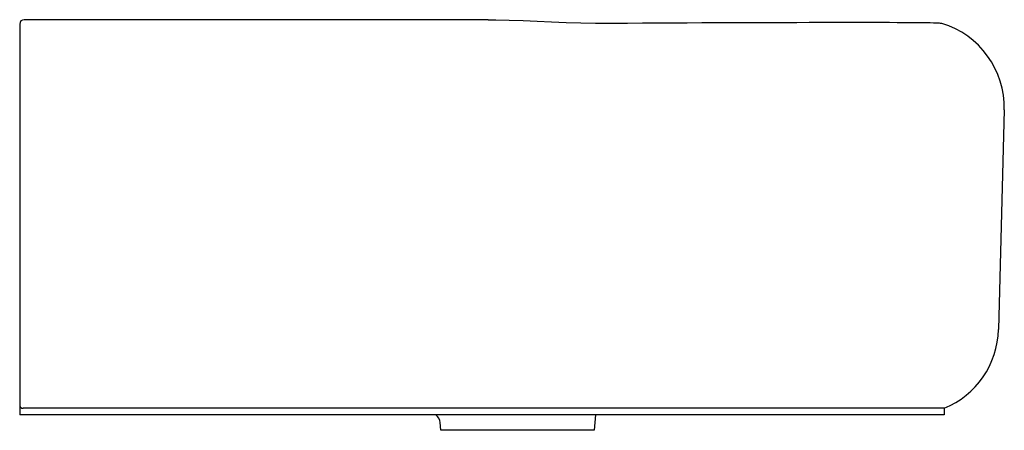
# Model space of a CAD drawing. Header units: millimetres. Extents: x 5271.516 to 5271.965, y 2602.806 to 2602.993.
import ezdxf

# ---------------------------------------------------------------- set-up
doc = ezdxf.new("R2010")
doc.units = ezdxf.units.MM
doc.layers.add('SANINDUSA', color=3, linetype='Continuous')

msp = doc.modelspace()

# ---------------------------------------------------------------- linework, layer by layer
at = {"layer": 'SANINDUSA'}
for p, q in [((5271.515818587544, 2602.990999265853), (5271.515818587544, 2602.952004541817)), ((5271.653318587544, 2602.992999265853), (5271.517818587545, 2602.992999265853)), ((5271.729468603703, 2602.992999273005), (5271.653318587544, 2602.992999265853)), ((5271.515818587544, 2602.952004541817), (5271.515818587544, 2602.852004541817)), ((5271.964743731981, 2602.951952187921), (5271.962125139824, 2602.851952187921)), ((5271.515818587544, 2602.852004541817), (5271.515818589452, 2602.81771638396)), ((5271.515818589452, 2602.81771638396), (5271.515818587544, 2602.812999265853)), ((5271.653318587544, 2602.815999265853), (5271.517407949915, 2602.815999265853)), ((5271.785818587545, 2602.815999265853), (5271.653318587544, 2602.815999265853)), ((5271.937337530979, 2602.815999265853), (5271.785818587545, 2602.815999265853)), ((5271.937337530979, 2602.815999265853), (5271.937337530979, 2602.812999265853)), ((5271.653318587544, 2602.812999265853), (5271.515818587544, 2602.812999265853)), ((5271.785818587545, 2602.812999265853), (5271.653318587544, 2602.812999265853)), ((5271.778431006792, 2602.812999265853), (5271.777818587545, 2602.805999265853)), ((5271.937337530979, 2602.812999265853), (5271.785818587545, 2602.812999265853)), ((5271.707818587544, 2602.805999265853), (5271.707513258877, 2602.809489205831)), ((5271.777818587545, 2602.805999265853), (5271.707818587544, 2602.805999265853))]:
    msp.add_line(p, q, dxfattribs=at)
at = {"layer": 'SANINDUSA', "flags": 128}
for points in [[(5271.729468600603, 2602.992999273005), (5271.732848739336, 2602.992979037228), (5271.738968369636, 2602.992833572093), (5271.745329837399, 2602.992605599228), (5271.751791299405, 2602.992330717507), (5271.758361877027, 2602.992044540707), (5271.765005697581, 2602.991786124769), (5271.771679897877, 2602.991594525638), (5271.778312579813, 2602.991493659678), (5271.784967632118, 2602.991477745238), (5271.785792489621, 2602.991485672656)], [(5271.785792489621, 2602.991485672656), (5271.786143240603, 2602.991487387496), (5271.79297309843, 2602.991497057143), (5271.799804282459, 2602.991532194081), (5271.806619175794, 2602.991566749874), (5271.813399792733, 2602.991600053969), (5271.820127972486, 2602.991631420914), (5271.826784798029, 2602.99166025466), (5271.833281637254, 2602.991686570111), (5271.83966889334, 2602.991710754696), (5271.845984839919, 2602.991732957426), (5271.852208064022, 2602.991753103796), (5271.858316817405, 2602.9917711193), (5271.864289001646, 2602.991786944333), (5271.870102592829, 2602.991800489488), (5271.87573484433, 2602.991811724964), (5271.881163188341, 2602.991820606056), (5271.886368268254, 2602.991827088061), (5271.891332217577, 2602.991831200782), (5271.896038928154, 2602.991832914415), (5271.900477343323, 2602.991832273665), (5271.904671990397, 2602.991829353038), (5271.908649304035, 2602.991824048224), (5271.91238968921, 2602.991816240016), (5271.915880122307, 2602.991805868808), (5271.919108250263, 2602.991792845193), (5271.922062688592, 2602.991777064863), (5271.924733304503, 2602.991758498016), (5271.927111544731, 2602.991737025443), (5271.929190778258, 2602.991712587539), (5271.930967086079, 2602.99168502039), (5271.932440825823, 2602.991654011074), (5271.933284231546, 2602.991630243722), (5271.933999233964, 2602.991605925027), (5271.934584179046, 2602.991585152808), (5271.935051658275, 2602.99155502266), (5271.93551356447, 2602.991499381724), (5271.93608846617, 2602.991381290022), (5271.936244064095, 2602.991314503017)]]:
    msp.add_lwpolyline(points, dxfattribs=at)
at = {"layer": 'SANINDUSA'}
for centre, radius, start, end in [((5271.517818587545, 2602.990999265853), 0.002000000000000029, 90, 180), ((5271.924757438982, 2602.952999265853), 0.04000000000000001, 358.5000000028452, 73.311659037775), ((5271.922138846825, 2602.852999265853), 0.04000000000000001, 292.3316450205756, 358.5000000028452), ((5271.517424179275, 2602.817608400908), 0.001609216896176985, 176.1523983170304, 269.4220547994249), ((5271.702955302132, 2602.809312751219), 0.004543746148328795, 2.265531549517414, 54.22687992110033)]:
    msp.add_arc(centre, radius, start, end, dxfattribs=at)

doc.saveas('drawing.dxf')
